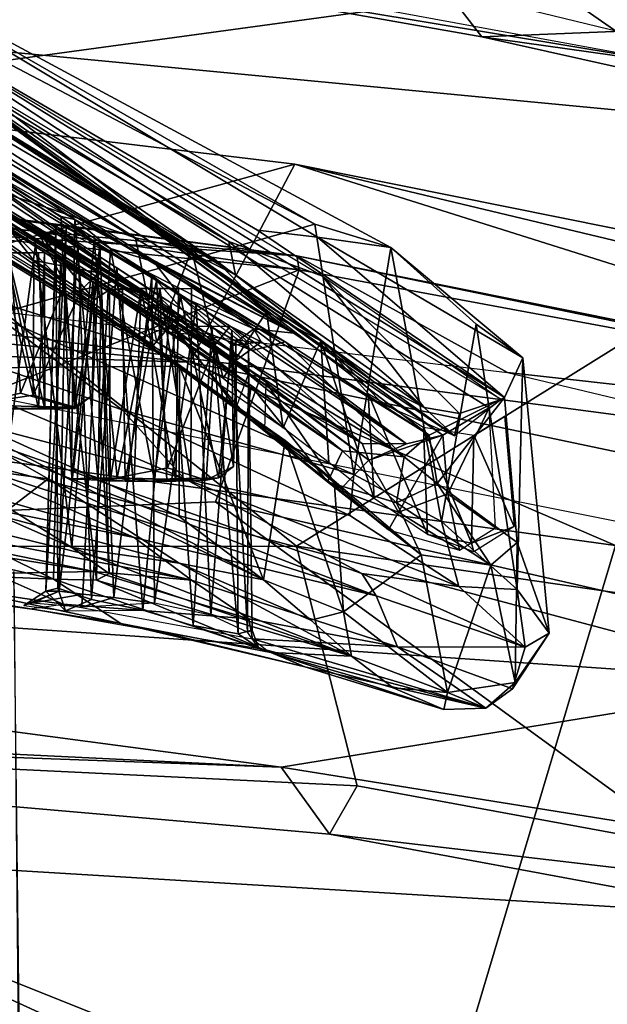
# Model space of a CAD drawing. Header units: millimetres. Extents: x -367 to 317, y -615 to 392.
# Tile 163 of 191: x 84 to 108, y 159 to 200. Entities that reach past the tile are written whole.
import ezdxf

# ---------------------------------------------------------------- set-up
doc = ezdxf.new("R2010")
doc.units = ezdxf.units.MM
doc.layers.add('Fbx_Root', color=7, linetype='Continuous', true_color=0x000000)
doc.styles.add('Default', font='arial.ttf')
doc.dimstyles.new('Default', dxfattribs={"dimscale": 10, "dimtxt": 2.5, "dimasz": 3, "dimexe": 1, "dimexo": 0.5, "dimgap": 0.8, "dimtad": 1, "dimtoh": 1, "dimzin": 1, "dimdsep": 46, "dimtxsty": 'Default', "dimcen": 2.5, "dimadec": 1, "dimazin": 1, "dimtfac": 1, "dimtdec": 4, "dimtix": 1, "dimtofl": 0, "dimtmove": 1, "dimatfit": 3, "dimfxl": 1, "dimtolj": 1, "dimtzin": 1, "dimarcsym": 0})

# ---------------------------------------------------------------- blocks, each defined once
blk = doc.blocks.new('*D1')
at = {"layer": 'Defpoints', "color": 0}
for p in [(-317.816, 295.28), (317.184, 295.28), (-317.816, -604.775)]:
    blk.add_point(p, dxfattribs=at)
at = {"layer": 'Fbx_Root', "color": 0, "lineweight": -2}
for p, q in [((-317.816, 290.28), (-317.816, -614.775)), ((317.184, 290.28), (317.184, -614.775)), ((287.184, -604.775), (-287.816, -604.775))]:
    blk.add_line(p, q, dxfattribs=at)
at = {"layer": 'Fbx_Root', "color": 0}
for points in [[(-287.816, -599.775), (-287.816, -609.775), (-317.816, -604.775)], [(287.184, -609.775), (287.184, -599.775), (317.184, -604.775)]]:
    blk.add_solid(points, dxfattribs=at)
at = {"layer": 'Fbx_Root', "color": 0, "insert": (-0.316, -584.012), "char_height": 25, "attachment_point": 5, "style": 'Default'}
blk.add_mtext('\\A1;635.00', dxfattribs=at)

msp = doc.modelspace()

# ---------------------------------------------------------------- linework, layer by layer
at = {"layer": 'Fbx_Root'}
for points in [[(67.144, 229.318, 849.662), (67.235, 200.543, 754.98), (122.587, 195.264, 760.104), (136.514, 217.297, 840.329)], [(86.489, 79.972, 138.504), (140.524, 114.812, 138.448), (271.773, 215.724, 73.588)], [(135.149, 119.095, 100.274), (86.489, 79.972, 138.504), (271.773, 215.724, 73.588)], [(146.928, 202.387, 447.116), (129.558, 198.647, 451.365), (87.696, 206.169, 447.133), (89.977, 212.934, 441.143)], [(105.92, 201.831, 450.044), (39.993, 192.831, 477.345), (3.763, 212.381, 443.789)], [(101.626, 204.45, 449.75), (131.144, 199.082, 452.856), (114.772, 211.293, 451.551)], [(95.08, 187.183, 605.704), (69.086, 206.231, 605.679), (68.098, 204.406, 605.665)], [(69.086, 206.231, 605.679), (95.08, 187.183, 605.704), (77.825, 199.919, 605.653)], [(87.696, 206.169, 447.133), (129.558, 198.647, 451.365), (101.626, 204.45, 449.75)], [(112.103, 198.4, 490.467), (80.892, 203.58, 488.921), (71.564, 205.844, 486.728)], [(80.892, 203.58, 488.921), (103.003, 199.672, 491.006), (98.661, 205.282, 498.159)], [(98.661, 205.282, 498.159), (120.41, 200.376, 500.369), (123.95, 201.182, 501.469)], [(120.41, 200.376, 500.369), (98.661, 205.282, 498.159), (103.003, 199.672, 491.006)], [(73.704, 196.204, 539.849), (67.565, 204.344, 539.771), (88.393, 191.207, 541.479)], [(90.751, 190.69, 542.306), (88.393, 191.207, 541.479), (67.565, 204.344, 539.771)], [(90.751, 190.69, 542.306), (67.565, 204.344, 539.771), (69.313, 203.983, 540.551)], [(95.08, 187.183, 605.704), (68.098, 204.406, 605.665), (76.135, 198.504, 605.355)], [(129.558, 198.647, 451.365), (131.144, 199.082, 452.856), (101.626, 204.45, 449.75)], [(90.751, 190.69, 542.306), (69.313, 203.983, 540.551), (91.742, 190.297, 543.504)], [(112.103, 198.4, 490.467), (103.003, 199.672, 491.006), (80.892, 203.58, 488.921)], [(151.211, 189.601, 494.77), (105.065, 200.785, 489.3), (133.937, 203.545, 491.346)], [(75.894, 203.352, 626.929), (96.066, 191.234, 616.533), (93.542, 191.526, 606.572), (76.962, 201.187, 606.142)], [(99.163, 190.791, 626.117), (96.066, 191.234, 616.533), (75.894, 203.352, 626.929)], [(75.894, 203.352, 626.929), (95.956, 191.781, 627.24), (99.163, 190.791, 626.117)], [(75.894, 203.352, 626.929), (77.034, 201.697, 628.108), (95.956, 191.781, 627.24)], [(42.398, 178.151, 652.65), (95.187, 178.201, 674.852), (67.235, 200.543, 754.98), (14.829, 202.138, 751.405)], [(105.92, 201.831, 450.044), (137.42, 179.928, 485.957), (39.993, 192.831, 477.345)], [(70.503, 201.791, 605.867), (76.962, 201.187, 606.142), (100.782, 182.886, 605.872)], [(70.503, 201.791, 605.867), (100.782, 182.886, 605.872), (94.701, 186.814, 605.292)], [(70.503, 201.791, 605.867), (94.701, 186.814, 605.292), (75.833, 198.079, 605.239)], [(81.075, 197.612, 587.511), (92.616, 189.646, 575.434), (79.788, 197.571, 565.364), (74.307, 201.835, 579.727)], [(96.287, 189.592, 605.064), (92.334, 191.053, 594.041), (75.809, 201.919, 605.101)], [(81.075, 197.612, 587.511), (75.809, 201.919, 605.101), (92.334, 191.053, 594.041)], [(201.849, 177.107, 464.796), (137.42, 179.928, 485.957), (105.92, 201.831, 450.044)], [(95.956, 191.781, 627.24), (77.034, 201.697, 628.108), (82.45, 187.956, 628.877)], [(71.567, 199.06, 542.855), (65.986, 201.234, 541.899), (89.144, 186.665, 543.843)], [(103.951, 184.467, 606.118), (100.782, 182.886, 605.872), (76.962, 201.187, 606.142)], [(93.542, 191.526, 606.572), (103.951, 184.467, 606.118), (76.962, 201.187, 606.142)], [(95.187, 178.201, 674.852), (122.587, 195.264, 760.104), (67.235, 200.543, 754.98)], [(262.031, 200.251, 77.066), (261.864, 199.266, 96.889), (20.397, 29.818, 150.584), (134.105, 110.737, 100.651)], [(90.704, 185.957, 421.541), (44.718, 200.378, 374.345), (24.542, 192.624, 419.33)], [(44.718, 200.378, 374.345), (90.704, 185.957, 421.541), (95.115, 194.306, 375.462)], [(95.115, 194.306, 375.462), (69.15, 187.137, 374.949), (44.718, 200.378, 374.345)], [(103.003, 199.672, 491.006), (126.857, 194.347, 493.508), (120.41, 200.376, 500.369)], [(75.964, 199.921, 541.794), (79.788, 197.571, 565.364), (90.346, 190.76, 559.909), (89.06, 191.721, 549.66)], [(75.964, 199.921, 541.794), (89.06, 191.721, 549.66), (91.661, 190.35, 543.495)], [(101.354, 182.887, 605.671), (77.825, 199.919, 605.653), (95.08, 187.183, 605.704)], [(77.825, 199.919, 605.653), (101.354, 182.887, 605.671), (103.312, 184.034, 605.663)], [(77.825, 199.919, 605.653), (103.312, 184.034, 605.663), (103.817, 184.383, 605.188)], [(79.871, 194.036, 556.184), (90.996, 187.464, 576.142), (76.086, 197.283, 581.247), (72.02, 199.543, 561.603)], [(112.103, 198.4, 490.467), (126.857, 194.347, 493.508), (103.003, 199.672, 491.006)], [(261.864, 199.266, 96.889), (181.087, 142.075, 120.829), (20.397, 29.818, 150.584)], [(88.459, 189.052, 545.37), (72.062, 199.138, 543.892), (71.567, 199.06, 542.855)], [(89.933, 187.569, 544.473), (71.567, 199.06, 542.855), (89.144, 186.665, 543.843)], [(88.459, 189.052, 545.37), (71.567, 199.06, 542.855), (89.933, 187.569, 544.473)], [(72.022, 199.223, 543.883), (88.972, 188.68, 545.493), (84.284, 191.456, 549.505)], [(84.284, 191.456, 549.505), (81.228, 193.281, 550.531), (72.022, 199.223, 543.883)], [(95.08, 187.183, 605.704), (76.135, 198.504, 605.355), (85.835, 191.982, 596.49)], [(79.693, 195.434, 590.969), (85.835, 191.982, 596.49), (76.135, 198.504, 605.355)], [(95.201, 190.44, 375.813), (59.234, 195.169, 374.068), (14.255, 198.069, 374.203)], [(14.255, 198.069, 374.203), (24.031, 195.162, 374.331), (95.201, 190.44, 375.813)], [(71.665, 197.28, 542.511), (72.261, 198.434, 543.484), (88.539, 186.952, 544.044)], [(84.177, 190.923, 549.924), (72.261, 198.434, 543.484), (81.06, 192.843, 550.245)], [(72.261, 198.434, 543.484), (84.177, 190.923, 549.924), (89.877, 187.488, 545.123)], [(89.877, 187.488, 545.123), (88.539, 186.952, 544.044), (72.261, 198.434, 543.484)], [(88.9, 189.759, 599.071), (84.719, 191.855, 593.273), (75.833, 198.079, 605.239)], [(90.636, 187.511, 583.508), (76.671, 196.001, 574.745), (75.833, 198.079, 605.239)], [(94.701, 186.814, 605.292), (88.9, 189.759, 599.071), (75.833, 198.079, 605.239)], [(75.833, 198.079, 605.239), (84.719, 191.855, 593.273), (90.636, 187.511, 583.508)], [(70.961, 197.657, 540.937), (89.349, 186.508, 541.801), (88.698, 186.827, 543.448)], [(88.539, 186.952, 544.044), (72.395, 196.632, 539.737), (71.665, 197.28, 542.511)], [(89.284, 189.407, 590.688), (79.693, 195.434, 590.969), (76.086, 197.283, 581.247)], [(89.284, 189.407, 590.688), (76.086, 197.283, 581.247), (90.996, 187.464, 576.142)], [(92.616, 189.646, 575.434), (90.346, 190.76, 559.909), (79.788, 197.571, 565.364)], [(92.334, 191.053, 594.041), (92.616, 189.646, 575.434), (81.075, 197.612, 587.511)], [(72.395, 196.632, 539.737), (88.539, 186.952, 544.044), (90.247, 185.786, 541.357)], [(76.608, 185.68, 539.298), (72.395, 196.632, 539.737), (90.247, 185.786, 541.357)], [(89.295, 186.803, 541.322), (73.704, 196.204, 539.849), (88.393, 191.207, 541.479)], [(90.636, 187.511, 583.508), (90.169, 187.196, 570.861), (76.671, 196.001, 574.745)], [(85.237, 190.15, 557.352), (82.301, 192.043, 558.109), (76.671, 196.001, 574.745), (90.169, 187.196, 570.861)], [(104.091, 185.522, 376.377), (95.201, 190.44, 375.813), (24.031, 195.162, 374.331)], [(95.201, 190.44, 375.813), (61.625, 194.733, 367.319), (59.234, 195.169, 374.068)], [(85.835, 191.982, 596.49), (79.693, 195.434, 590.969), (85.255, 192.104, 593.888)], [(85.255, 192.104, 593.888), (79.693, 195.434, 590.969), (86.649, 191.044, 591.618)], [(79.693, 195.434, 590.969), (89.284, 189.407, 590.688), (86.649, 191.044, 591.618)], [(162.961, 168.338, 682.322), (171.748, 182.64, 748.353), (122.587, 195.264, 760.104), (95.187, 178.201, 674.852)], [(95.303, 189.848, 366.942), (68.256, 179.096, 360.193), (45.821, 194.886, 365.111)], [(95.303, 189.848, 366.942), (45.821, 194.886, 365.111), (61.625, 194.733, 367.319)], [(95.201, 190.44, 375.813), (95.303, 189.848, 366.942), (61.625, 194.733, 367.319)], [(69.15, 187.137, 374.949), (95.115, 194.306, 375.462), (202.297, 160.536, 381.45)], [(90.704, 185.957, 421.541), (146.36, 174.245, 424.701), (139.606, 185.35, 378.754), (95.115, 194.306, 375.462)], [(180.694, 173.852, 379.94), (95.115, 194.306, 375.462), (139.606, 185.35, 378.754)], [(180.694, 173.852, 379.94), (202.297, 160.536, 381.45), (95.115, 194.306, 375.462)], [(90.996, 187.464, 576.142), (79.871, 194.036, 556.184), (89.88, 187.82, 564.619)], [(89.88, 187.82, 564.619), (79.871, 194.036, 556.184), (82.159, 192.705, 557.711)], [(84.284, 191.456, 549.505), (83.042, 191.626, 550.113), (81.228, 193.281, 550.531)], [(39.993, 192.831, 477.345), (116.638, 172.47, 516.367), (15.004, 179.434, 520.323)], [(137.42, 179.928, 485.957), (116.638, 172.47, 516.367), (39.993, 192.831, 477.345)], [(82.712, 180.013, 549.578), (84.177, 190.923, 549.924), (81.06, 192.843, 550.245)], [(84.083, 184.57, 557.341), (82.159, 192.705, 557.711), (81.295, 184.153, 557.19)], [(82.159, 192.705, 557.711), (86.85, 189.726, 556.979), (89.88, 187.82, 564.619)], [(86.85, 189.726, 556.979), (82.159, 192.705, 557.711), (84.109, 190.243, 557.379)], [(84.109, 190.243, 557.379), (82.159, 192.705, 557.711), (84.083, 184.57, 557.341)], [(90.704, 185.957, 421.541), (24.542, 192.624, 419.33), (41.763, 187.46, 424.1)], [(82.301, 192.043, 558.109), (85.237, 190.15, 557.352), (84.935, 176.814, 557.826), (82.541, 177.976, 558.269)], [(89.276, 188.827, 590.194), (90.636, 187.511, 583.508), (84.719, 191.855, 593.273)], [(85.255, 192.104, 593.888), (86.649, 191.044, 591.618), (85.709, 181.044, 593.176)], [(85.835, 191.982, 596.49), (85.255, 192.104, 593.888), (85.698, 181.441, 595.694)], [(85.698, 181.441, 595.694), (85.255, 192.104, 593.888), (85.709, 181.044, 593.176)], [(85.835, 191.982, 596.49), (85.698, 181.441, 595.694), (86.813, 181.076, 597.298)], [(95.08, 187.183, 605.704), (85.835, 191.982, 596.49), (89.175, 190.194, 599.235)], [(89.175, 190.194, 599.235), (85.835, 191.982, 596.49), (87.336, 190.747, 597.87)], [(87.336, 190.747, 597.87), (85.835, 191.982, 596.49), (86.813, 181.076, 597.298)], [(65.039, 191.805, 629.269), (75.006, 185.127, 625.173), (90.444, 181.058, 624.954)], [(90.444, 181.058, 624.954), (87.829, 183.949, 627.923), (65.039, 191.805, 629.269)], [(87.829, 183.949, 627.923), (82.45, 187.956, 628.877), (65.039, 191.805, 629.269)], [(80.844, 184.033, 550.954), (83.042, 191.626, 550.113), (83.547, 184.647, 550.268)], [(82.45, 187.956, 628.877), (97.608, 181.216, 627.959), (95.956, 191.781, 627.24)], [(84.284, 191.456, 549.505), (85.429, 189.267, 551.221), (83.042, 191.626, 550.113)], [(83.547, 184.647, 550.268), (83.042, 191.626, 550.113), (85.429, 189.267, 551.221)], [(87.672, 189.257, 552.258), (84.284, 191.456, 549.505), (88.972, 188.68, 545.493)], [(84.284, 191.456, 549.505), (86.649, 188.586, 553.165), (85.429, 189.267, 551.221)], [(87.672, 189.257, 552.258), (86.649, 188.586, 553.165), (84.284, 191.456, 549.505)], [(85.469, 191.631, 596.529), (84.621, 176.31, 594.611), (85.044, 191.796, 595.307)], [(85.039, 191.711, 593.594), (85.044, 191.796, 595.307), (84.621, 176.31, 594.611)], [(85.039, 191.711, 593.594), (84.621, 176.31, 594.611), (85.118, 176.425, 592.624)], [(85.469, 191.631, 596.529), (85.183, 176.309, 596.635), (84.621, 176.31, 594.611)], [(85.039, 191.711, 593.594), (85.118, 176.425, 592.624), (85.966, 190.999, 591.817)], [(86.897, 190.896, 598.069), (85.183, 176.309, 596.635), (85.469, 191.631, 596.529)], [(91.661, 190.35, 543.495), (89.06, 191.721, 549.66), (96.417, 186.727, 549.476)], [(90.346, 190.76, 559.909), (96.417, 186.727, 549.476), (89.06, 191.721, 549.66)], [(96.066, 191.234, 616.533), (103.951, 184.467, 606.118), (93.542, 191.526, 606.572)], [(99.163, 190.791, 626.117), (95.956, 191.781, 627.24), (97.608, 181.216, 627.959)], [(85.966, 190.999, 591.817), (85.118, 176.425, 592.624), (86.547, 175.959, 590.922)], [(86.649, 191.044, 591.618), (87.619, 181.078, 591.263), (85.709, 181.044, 593.176)], [(85.966, 190.999, 591.817), (86.547, 175.959, 590.922), (87.615, 189.94, 590.671)], [(86.649, 191.044, 591.618), (89.284, 189.407, 590.688), (87.619, 181.078, 591.263)], [(88.393, 191.207, 541.479), (90.751, 190.69, 542.306), (89.295, 186.803, 541.322)], [(100.575, 184.049, 577.446), (92.616, 189.646, 575.434), (92.334, 191.053, 594.041)], [(96.287, 189.592, 605.064), (100.575, 184.049, 577.446), (92.334, 191.053, 594.041)], [(103.951, 184.467, 606.118), (96.066, 191.234, 616.533), (104.73, 186.14, 619.119)], [(96.066, 191.234, 616.533), (99.163, 190.791, 626.117), (104.73, 186.14, 619.119)], [(82.947, 190.576, 555.616), (81.344, 190.586, 553.099), (83.002, 190.574, 552.225), (84.564, 190.588, 554.659)], [(82.712, 180.013, 549.578), (85.711, 178.142, 550.471), (84.177, 190.923, 549.924)], [(82.787, 183.985, 555.669), (82.947, 190.576, 555.616), (84.306, 183.986, 554.981)], [(82.947, 190.576, 555.616), (84.564, 190.588, 554.659), (84.306, 183.986, 554.981)], [(84.564, 190.588, 554.659), (83.002, 190.574, 552.225), (84.3, 190.571, 552.848)], [(84.572, 183.974, 553.209), (83.002, 190.574, 552.225), (83.088, 183.995, 552.157)], [(84.572, 183.974, 553.209), (84.3, 190.571, 552.848), (83.002, 190.574, 552.225)], [(85.711, 178.142, 550.471), (86.599, 189.363, 551.966), (84.177, 190.923, 549.924)], [(86.599, 189.363, 551.966), (89.877, 187.488, 545.123), (84.177, 190.923, 549.924)], [(84.3, 190.571, 552.848), (84.572, 183.974, 553.209), (84.564, 190.588, 554.659)], [(84.306, 183.986, 554.981), (84.564, 190.588, 554.659), (84.572, 183.974, 553.209)], [(86.897, 190.896, 598.069), (86.178, 176.171, 597.801), (85.183, 176.309, 596.635)], [(86.897, 190.896, 598.069), (87.489, 176.04, 598.603), (86.178, 176.171, 597.801)], [(87.336, 190.747, 597.87), (86.813, 181.076, 597.298), (89.185, 181.026, 598.098)], [(89.078, 189.588, 598.615), (87.489, 176.04, 598.603), (86.897, 190.896, 598.069)], [(89.175, 190.194, 599.235), (87.336, 190.747, 597.87), (90.29, 188.741, 598.096)], [(90.29, 188.741, 598.096), (87.336, 190.747, 597.87), (89.185, 181.026, 598.098)], [(92.1, 185.289, 542.321), (89.295, 186.803, 541.322), (90.751, 190.69, 542.306)], [(96.417, 186.727, 549.476), (90.346, 190.76, 559.909), (98.432, 185.147, 562.504)], [(92.616, 189.646, 575.434), (98.432, 185.147, 562.504), (90.346, 190.76, 559.909)], [(90.751, 190.69, 542.306), (93.922, 188.084, 544.289), (92.1, 185.289, 542.321)], [(91.742, 190.297, 543.504), (93.922, 188.084, 544.289), (90.751, 190.69, 542.306)], [(99.163, 190.791, 626.117), (97.608, 181.216, 627.959), (101.297, 179.245, 626.408)], [(101.297, 179.245, 626.408), (102.766, 187.558, 623.51), (99.163, 190.791, 626.117)], [(99.163, 190.791, 626.117), (102.766, 187.558, 623.51), (104.73, 186.14, 619.119)], [(84.109, 190.243, 557.379), (84.083, 184.57, 557.341), (86.098, 188.99, 556.037)], [(86.098, 188.99, 556.037), (86.85, 189.726, 556.979), (84.109, 190.243, 557.379)], [(89.175, 190.194, 599.235), (93.382, 187.364, 596.971), (95.08, 187.183, 605.704)], [(93.382, 187.364, 596.971), (89.175, 190.194, 599.235), (90.29, 188.741, 598.096)], [(96.216, 186.862, 547.703), (93.922, 188.084, 544.289), (91.742, 190.297, 543.504)], [(123.327, 184.655, 368.277), (95.303, 189.848, 366.942), (95.201, 190.44, 375.813)], [(138.927, 181.643, 377.608), (123.327, 184.655, 368.277), (95.201, 190.44, 375.813)], [(95.201, 190.44, 375.813), (104.091, 185.522, 376.377), (138.927, 181.643, 377.608)], [(68.256, 179.096, 360.193), (95.303, 189.848, 366.942), (91.774, 180.072, 362.439)], [(86.755, 176.761, 556.018), (84.935, 176.814, 557.826), (85.237, 190.15, 557.352)], [(86.755, 176.761, 556.018), (85.237, 190.15, 557.352), (86.953, 189.13, 555.055)], [(90.169, 187.196, 570.861), (86.953, 189.13, 555.055), (85.237, 190.15, 557.352)], [(87.615, 189.94, 590.671), (86.547, 175.959, 590.922), (88.703, 175.509, 590.165)], [(87.615, 189.94, 590.671), (88.703, 175.509, 590.165), (89.879, 188.465, 590.509)], [(88.9, 189.759, 599.071), (94.701, 186.814, 605.292), (93.312, 186.449, 593.552)], [(130.024, 171.306, 363.124), (91.774, 180.072, 362.439), (95.303, 189.848, 366.942), (123.327, 184.655, 368.277)], [(208.854, 131.177, 90.294), (287.189, 189.615, 74.337), (34.467, 4.457, 147.586)], [(287.189, 189.615, 74.337), (172.593, 112.085, 133.258), (34.467, 4.457, 147.586)], [(85.711, 178.142, 550.471), (87.285, 177.046, 553.417), (86.599, 189.363, 551.966)], [(86.649, 188.586, 553.165), (86.85, 189.726, 556.979), (86.098, 188.99, 556.037)], [(86.599, 189.363, 551.966), (87.285, 177.046, 553.417), (86.953, 189.13, 555.055)], [(86.953, 189.13, 555.055), (93.279, 184.964, 548.786), (89.877, 187.488, 545.123), (86.599, 189.363, 551.966)], [(86.649, 188.586, 553.165), (87.672, 189.257, 552.258), (86.85, 189.726, 556.979)], [(87.672, 189.257, 552.258), (95.153, 184.098, 559.295), (89.88, 187.82, 564.619), (86.85, 189.726, 556.979)], [(89.078, 189.588, 598.615), (89.193, 175.796, 598.87), (87.489, 176.04, 598.603)], [(87.619, 181.078, 591.263), (89.284, 189.407, 590.688), (89.745, 181.499, 590.991)], [(90.96, 188.403, 598.186), (89.193, 175.796, 598.87), (89.078, 189.588, 598.615)], [(92.386, 187.471, 591.17), (89.284, 189.407, 590.688), (90.996, 187.464, 576.142)], [(92.386, 187.471, 591.17), (91.73, 186.664, 592.015), (89.284, 189.407, 590.688)], [(89.745, 181.499, 590.991), (89.284, 189.407, 590.688), (91.73, 186.664, 592.015)], [(98.432, 185.147, 562.504), (92.616, 189.646, 575.434), (100.575, 184.049, 577.446)], [(102.061, 183.791, 588.495), (96.287, 189.592, 605.064), (103.817, 184.383, 605.188)], [(96.287, 189.592, 605.064), (102.061, 183.791, 588.495), (100.575, 184.049, 577.446)], [(85.833, 184.008, 551.783), (83.547, 184.647, 550.268), (85.429, 189.267, 551.221)], [(85.836, 184.059, 556.02), (86.098, 188.99, 556.037), (84.083, 184.57, 557.341)], [(85.429, 189.267, 551.221), (86.649, 188.586, 553.165), (85.833, 184.008, 551.783)], [(86.649, 188.586, 553.165), (86.098, 188.99, 556.037), (85.836, 184.059, 556.02)], [(86.755, 176.761, 556.018), (86.953, 189.13, 555.055), (87.285, 177.046, 553.417)], [(93.279, 184.964, 548.786), (86.953, 189.13, 555.055), (97.131, 182.225, 571.915)], [(90.169, 187.196, 570.861), (97.131, 182.225, 571.915), (86.953, 189.13, 555.055)], [(87.297, 188.993, 594.199), (87.328, 180.95, 594.507), (88.632, 189.065, 592.746)], [(88.632, 189.065, 592.746), (90.764, 189.048, 594.855), (87.845, 189.063, 595.709), (87.297, 188.993, 594.199)], [(87.845, 189.063, 595.709), (87.962, 180.94, 595.891), (87.328, 180.95, 594.507), (87.297, 188.993, 594.199)], [(88.632, 189.065, 592.746), (87.328, 180.95, 594.507), (88.346, 180.942, 592.878)], [(95.153, 184.098, 559.295), (87.672, 189.257, 552.258), (88.972, 188.68, 545.493), (93.893, 185.11, 549.509)], [(89.428, 189.062, 596.303), (87.962, 180.94, 595.891), (87.845, 189.063, 595.709)], [(87.845, 189.063, 595.709), (90.764, 189.048, 594.855), (89.428, 189.062, 596.303)], [(87.962, 180.94, 595.891), (89.428, 189.062, 596.303), (89.713, 180.939, 596.171)], [(90.098, 180.94, 593.158), (88.632, 189.065, 592.746), (88.346, 180.942, 592.878)], [(88.459, 189.052, 545.37), (89.933, 187.569, 544.473), (93.194, 185.541, 547.576)], [(88.632, 189.065, 592.746), (90.098, 180.94, 593.158), (90.215, 189.063, 593.34)], [(90.764, 189.048, 594.855), (88.632, 189.065, 592.746), (90.215, 189.063, 593.34)], [(90.764, 189.048, 594.855), (90.732, 180.961, 594.541), (89.428, 189.062, 596.303)], [(89.428, 189.062, 596.303), (90.732, 180.961, 594.541), (89.713, 180.939, 596.171)], [(90.215, 189.063, 593.34), (90.098, 180.94, 593.158), (90.732, 180.961, 594.541), (90.764, 189.048, 594.855)], [(86.566, 184.549, 553.894), (85.833, 184.008, 551.783), (86.649, 188.586, 553.165)], [(85.836, 184.059, 556.02), (86.566, 184.549, 553.894), (86.649, 188.586, 553.165)], [(90.29, 188.741, 598.096), (89.185, 181.026, 598.098), (91.895, 181.081, 596.709)], [(93.312, 186.449, 593.552), (90.636, 187.511, 583.508), (89.276, 188.827, 590.194)], [(93.382, 187.364, 596.971), (90.29, 188.741, 598.096), (92.46, 186.667, 595.907)], [(90.29, 188.741, 598.096), (91.895, 181.081, 596.709), (92.46, 186.667, 595.907)], [(89.879, 188.465, 590.509), (88.703, 175.509, 590.165), (90.823, 174.852, 590.566)], [(90.96, 188.403, 598.186), (91.567, 175.289, 598.129), (89.193, 175.796, 598.87)], [(89.879, 188.465, 590.509), (90.823, 174.852, 590.566), (91.618, 187.408, 591.367)], [(92.464, 187.312, 596.717), (91.567, 175.289, 598.129), (90.96, 188.403, 598.186)], [(94.62, 183.194, 544.359), (92.1, 185.289, 542.321), (93.922, 188.084, 544.289)], [(93.922, 188.084, 544.289), (96.216, 186.862, 547.703), (94.62, 183.194, 544.359)], [(82.45, 187.956, 628.877), (87.829, 183.949, 627.923), (97.608, 181.216, 627.959)], [(95.153, 184.098, 559.295), (97.959, 182.526, 576.417), (89.88, 187.82, 564.619)], [(90.996, 187.464, 576.142), (89.88, 187.82, 564.619), (97.959, 182.526, 576.417)], [(41.763, 187.46, 424.1), (33.522, 140.578, 426.206), (93.813, 128.525, 428.621), (108.64, 178.236, 426.744)], [(108.64, 178.236, 426.744), (90.704, 185.957, 421.541), (41.763, 187.46, 424.1)], [(88.539, 186.952, 544.044), (89.877, 187.488, 545.123), (93.093, 183.652, 547.306)], [(92.638, 184.035, 546.248), (89.933, 187.569, 544.473), (89.144, 186.665, 543.843)], [(89.877, 187.488, 545.123), (93.279, 184.964, 548.786), (93.093, 183.652, 547.306)], [(89.933, 187.569, 544.473), (92.638, 184.035, 546.248), (93.194, 185.541, 547.576)], [(90.636, 187.511, 583.508), (97.131, 182.225, 571.915), (90.169, 187.196, 570.861)], [(97.131, 182.225, 571.915), (90.636, 187.511, 583.508), (99.724, 181.968, 593.475)], [(90.636, 187.511, 583.508), (93.312, 186.449, 593.552), (99.724, 181.968, 593.475)], [(91.618, 187.408, 591.367), (90.823, 174.852, 590.566), (92.719, 174.501, 592.18)], [(92.386, 187.471, 591.17), (90.996, 187.464, 576.142), (97.959, 182.526, 576.417)], [(92.464, 187.312, 596.717), (93.126, 174.57, 595.951), (91.567, 175.289, 598.129)], [(91.618, 187.408, 591.367), (92.719, 174.501, 592.18), (92.629, 186.831, 592.587)], [(92.626, 186.028, 593.992), (91.73, 186.664, 592.015), (92.386, 187.471, 591.17), (93.692, 186.82, 593.501)], [(97.959, 182.526, 576.417), (99.825, 182.515, 593.567), (92.386, 187.471, 591.17)], [(92.386, 187.471, 591.17), (99.825, 182.515, 593.567), (93.692, 186.82, 593.501)], [(92.46, 186.667, 595.907), (93.692, 186.82, 593.501), (93.382, 187.364, 596.971)], [(93.166, 186.68, 594.565), (93.126, 174.57, 595.951), (92.464, 187.312, 596.717)], [(95.08, 187.183, 605.704), (93.382, 187.364, 596.971), (99.825, 182.515, 593.567), (101.354, 182.887, 605.671)], [(93.382, 187.364, 596.971), (93.692, 186.82, 593.501), (99.825, 182.515, 593.567)], [(104.492, 176.368, 623.284), (102.766, 187.558, 623.51), (101.297, 179.245, 626.408)], [(104.73, 186.14, 619.119), (102.766, 187.558, 623.51), (104.492, 176.368, 623.284)], [(93.093, 183.652, 547.306), (90.247, 185.786, 541.357), (88.539, 186.952, 544.044)], [(93.166, 186.68, 594.565), (92.629, 186.831, 592.587), (92.719, 174.501, 592.18), (93.312, 174.666, 594.142)], [(96.544, 181.734, 547.369), (94.62, 183.194, 544.359), (96.216, 186.862, 547.703)], [(96.544, 181.734, 547.369), (96.216, 186.862, 547.703), (98.463, 180.21, 557.561)], [(98.207, 184.637, 558.25), (98.463, 180.21, 557.561), (96.216, 186.862, 547.703)], [(93.83, 183.101, 547.622), (88.698, 186.827, 543.448), (89.349, 186.508, 541.801)], [(94.62, 183.194, 544.359), (89.295, 186.803, 541.322), (92.1, 185.289, 542.321)], [(89.349, 186.508, 541.801), (95.307, 182.145, 545.781), (93.83, 183.101, 547.622)], [(91.377, 180.99, 591.966), (89.745, 181.499, 590.991), (91.73, 186.664, 592.015)], [(92.532, 181.557, 593.692), (91.377, 180.99, 591.966), (91.73, 186.664, 592.015)], [(91.73, 186.664, 592.015), (92.626, 186.028, 593.992), (92.532, 181.557, 593.692)], [(92.532, 181.557, 593.692), (92.46, 186.667, 595.907), (91.895, 181.081, 596.709)], [(93.692, 186.82, 593.501), (92.46, 186.667, 595.907), (92.626, 186.028, 593.992)], [(92.626, 186.028, 593.992), (92.46, 186.667, 595.907), (92.532, 181.557, 593.692)], [(93.166, 186.68, 594.565), (93.312, 174.666, 594.142), (93.126, 174.57, 595.951)], [(99.724, 181.968, 593.475), (93.312, 186.449, 593.552), (94.701, 186.814, 605.292)], [(100.782, 182.886, 605.872), (99.724, 181.968, 593.475), (94.701, 186.814, 605.292)], [(98.432, 185.147, 562.504), (101.851, 182.849, 582.716), (96.417, 186.727, 549.476)], [(96.417, 186.727, 549.476), (101.851, 182.849, 582.716), (98.838, 184.174, 562.048)], [(103.951, 184.467, 606.118), (104.73, 186.14, 619.119), (105.835, 174.53, 619.228), (104.494, 178.351, 605.927)], [(104.73, 186.14, 619.119), (104.492, 176.368, 623.284), (105.835, 174.53, 619.228)], [(88.333, 178.568, 618.166), (62.463, 185.899, 622.928), (61.635, 183.911, 619.719)], [(88.333, 178.568, 618.166), (81.509, 181.567, 621.851), (62.463, 185.899, 622.928)], [(84.719, 181.036, 541.873), (76.179, 182.192, 545.539), (76.608, 185.68, 539.298)], [(90.247, 185.786, 541.357), (90.239, 179.457, 540.831), (76.608, 185.68, 539.298)], [(76.608, 185.68, 539.298), (93.8, 176.778, 542.528), (84.719, 181.036, 541.873)], [(76.608, 185.68, 539.298), (90.239, 179.457, 540.831), (93.8, 176.778, 542.528)], [(93.8, 176.778, 542.528), (90.239, 179.457, 540.831), (90.247, 185.786, 541.357)], [(90.247, 185.786, 541.357), (93.093, 183.652, 547.306), (94.713, 182.65, 544.19)], [(90.247, 185.786, 541.357), (94.713, 182.65, 544.19), (93.8, 176.778, 542.528)], [(108.64, 178.236, 426.744), (146.36, 174.245, 424.701), (90.704, 185.957, 421.541)], [(179.717, 167.433, 380.232), (138.927, 181.643, 377.608), (104.091, 185.522, 376.377)], [(90.763, 176.764, 613.305), (61.635, 183.911, 619.719), (48.385, 184.989, 618.461)], [(86.654, 177.139, 611.512), (90.763, 176.764, 613.305), (48.385, 184.989, 618.461)], [(86.654, 177.139, 611.512), (48.385, 184.989, 618.461), (66.94, 180.287, 612.598)], [(97.937, 177.044, 621.417), (90.444, 181.058, 624.954), (75.006, 185.127, 625.173)], [(98.543, 176.113, 618.815), (97.937, 177.044, 621.417), (75.006, 185.127, 625.173)], [(98.543, 176.113, 618.815), (75.006, 185.127, 625.173), (81.509, 181.567, 621.851)], [(93.279, 184.964, 548.786), (96.495, 180.907, 566.084), (93.093, 183.652, 547.306)], [(93.279, 184.964, 548.786), (97.131, 182.225, 571.915), (96.495, 180.907, 566.084)], [(93.83, 183.101, 547.622), (97.004, 180.569, 566), (93.893, 185.11, 549.509)], [(95.153, 184.098, 559.295), (93.893, 185.11, 549.509), (98.234, 181.828, 575.688)], [(93.893, 185.11, 549.509), (97.004, 180.569, 566), (98.234, 181.828, 575.688)], [(100.575, 184.049, 577.446), (101.851, 182.849, 582.716), (98.432, 185.147, 562.504)], [(85.833, 184.008, 551.783), (80.844, 184.033, 550.954), (83.547, 184.647, 550.268)], [(84.083, 184.57, 557.341), (81.295, 184.153, 557.19), (85.836, 184.059, 556.02)], [(85.836, 184.059, 556.02), (85.833, 184.008, 551.783), (86.566, 184.549, 553.894)], [(98.207, 184.637, 558.25), (100.536, 183.218, 573.235), (100.715, 178.686, 571.769)], [(98.207, 184.637, 558.25), (100.715, 178.686, 571.769), (98.463, 180.21, 557.561)], [(100.782, 182.886, 605.872), (103.951, 184.467, 606.118), (101.117, 180.85, 605.763)], [(101.117, 180.85, 605.763), (103.951, 184.467, 606.118), (104.494, 178.351, 605.927)], [(103.817, 184.383, 605.188), (101.851, 182.849, 582.716), (102.061, 183.791, 588.495)], [(85.833, 184.008, 551.783), (83.088, 183.995, 552.157), (80.844, 184.033, 550.954)], [(81.295, 184.153, 557.19), (82.787, 183.985, 555.669), (85.836, 184.059, 556.02)], [(84.306, 183.986, 554.981), (85.836, 184.059, 556.02), (82.787, 183.985, 555.669)], [(83.088, 183.995, 552.157), (85.833, 184.008, 551.783), (84.572, 183.974, 553.209)], [(84.572, 183.974, 553.209), (85.836, 184.059, 556.02), (84.306, 183.986, 554.981)], [(85.836, 184.059, 556.02), (84.572, 183.974, 553.209), (85.833, 184.008, 551.783)], [(97.44, 179.494, 627.019), (87.829, 183.949, 627.923), (90.444, 181.058, 624.954)], [(97.44, 179.494, 627.019), (97.608, 181.216, 627.959), (87.829, 183.949, 627.923)], [(97.959, 182.526, 576.417), (95.153, 184.098, 559.295), (98.234, 181.828, 575.688)], [(102.061, 183.791, 588.495), (101.851, 182.849, 582.716), (100.575, 184.049, 577.446)], [(101.568, 180.414, 605.667), (103.312, 184.034, 605.663), (101.354, 182.887, 605.671)], [(103.312, 184.034, 605.663), (101.568, 180.414, 605.667), (103.583, 178.973, 605.622)], [(90.763, 176.764, 613.305), (88.333, 178.568, 618.166), (61.635, 183.911, 619.719)], [(96.495, 180.907, 566.084), (100.447, 177.84, 568.997), (93.093, 183.652, 547.306)], [(96.775, 180.957, 547.789), (93.093, 183.652, 547.306), (100.447, 177.84, 568.997)], [(93.093, 183.652, 547.306), (96.775, 180.957, 547.789), (94.713, 182.65, 544.19)], [(104.372, 179.036, 604.93), (102.67, 182.876, 590.63), (103.955, 183.689, 605.078)], [(97.004, 180.569, 566), (93.83, 183.101, 547.622), (99.06, 178.887, 565.845)], [(95.307, 182.145, 545.781), (99.06, 178.887, 565.845), (93.83, 183.101, 547.622)], [(100.536, 183.218, 573.235), (102.67, 182.876, 590.63), (102.565, 178.322, 586.214)], [(100.536, 183.218, 573.235), (102.565, 178.322, 586.214), (100.715, 178.686, 571.769)], [(99.825, 182.515, 593.567), (98.234, 181.828, 575.688), (101.354, 182.887, 605.671)], [(98.234, 181.828, 575.688), (99.492, 179.633, 584.228), (101.354, 182.887, 605.671)], [(99.492, 179.633, 584.228), (101.568, 180.414, 605.667), (101.354, 182.887, 605.671)], [(99.724, 181.968, 593.475), (100.782, 182.886, 605.872), (101.117, 180.85, 605.763)], [(102.67, 182.876, 590.63), (104.372, 179.036, 604.93), (102.565, 178.322, 586.214)], [(97.169, 175.433, 547.034), (93.8, 176.778, 542.528), (94.713, 182.65, 544.19)], [(94.713, 182.65, 544.19), (96.775, 180.957, 547.789), (97.169, 175.433, 547.034)], [(99.825, 182.515, 593.567), (97.959, 182.526, 576.417), (98.234, 181.828, 575.688)], [(84.719, 181.036, 541.873), (82.676, 179.477, 548.357), (76.179, 182.192, 545.539)], [(97.131, 182.225, 571.915), (99.407, 180.022, 588.113), (96.495, 180.907, 566.084)], [(97.131, 182.225, 571.915), (99.724, 181.968, 593.475), (99.407, 180.022, 588.113)], [(99.724, 181.968, 593.475), (101.117, 180.85, 605.763), (99.407, 180.022, 588.113)], [(88.333, 178.568, 618.166), (98.543, 176.113, 618.815), (81.509, 181.567, 621.851)], [(85.709, 181.044, 593.176), (86.813, 181.076, 597.298), (85.698, 181.441, 595.694)], [(91.377, 180.99, 591.966), (87.619, 181.078, 591.263), (89.745, 181.499, 590.991)], [(91.377, 180.99, 591.966), (92.532, 181.557, 593.692), (91.895, 181.081, 596.709)], [(97.004, 180.569, 566), (99.492, 179.633, 584.228), (98.234, 181.828, 575.688)], [(90.232, 177.479, 546.038), (82.676, 179.477, 548.357), (84.719, 181.036, 541.873)], [(90.232, 177.479, 546.038), (84.719, 181.036, 541.873), (93.8, 176.778, 542.528)], [(87.328, 180.95, 594.507), (85.709, 181.044, 593.176), (87.619, 181.078, 591.263), (88.346, 180.942, 592.878)], [(85.709, 181.044, 593.176), (87.328, 180.95, 594.507), (86.813, 181.076, 597.298)], [(89.185, 181.026, 598.098), (86.813, 181.076, 597.298), (87.962, 180.94, 595.891), (89.713, 180.939, 596.171)], [(87.962, 180.94, 595.891), (86.813, 181.076, 597.298), (87.328, 180.95, 594.507)], [(91.377, 180.99, 591.966), (88.346, 180.942, 592.878), (87.619, 181.078, 591.263)], [(89.185, 181.026, 598.098), (90.732, 180.961, 594.541), (91.895, 181.081, 596.709)], [(90.732, 180.961, 594.541), (89.185, 181.026, 598.098), (89.713, 180.939, 596.171)], [(102.027, 176.504, 624.751), (97.44, 179.494, 627.019), (90.444, 181.058, 624.954)], [(97.937, 177.044, 621.417), (102.027, 176.504, 624.751), (90.444, 181.058, 624.954)], [(91.895, 181.081, 596.709), (90.732, 180.961, 594.541), (91.377, 180.99, 591.966)], [(97.608, 181.216, 627.959), (97.44, 179.494, 627.019), (102.027, 176.504, 624.751), (101.297, 179.245, 626.408)], [(88.346, 180.942, 592.878), (91.377, 180.99, 591.966), (90.098, 180.94, 593.158)], [(90.098, 180.94, 593.158), (91.377, 180.99, 591.966), (90.732, 180.961, 594.541)], [(99.407, 180.022, 588.113), (100.447, 177.84, 568.997), (96.495, 180.907, 566.084)], [(96.775, 180.957, 547.789), (100.447, 177.84, 568.997), (97.169, 175.433, 547.034)], [(101.117, 180.85, 605.763), (103.38, 177.398, 593.004), (99.407, 180.022, 588.113)], [(103.38, 177.398, 593.004), (101.117, 180.85, 605.763), (104.494, 178.351, 605.927)], [(82.428, 177.044, 606.933), (86.654, 177.139, 611.512), (66.94, 180.287, 612.598)], [(99.492, 179.633, 584.228), (97.004, 180.569, 566), (99.06, 178.887, 565.845)], [(101.568, 180.414, 605.667), (99.492, 179.633, 584.228), (102.061, 178.031, 588.98)], [(102.061, 178.031, 588.98), (103.583, 178.973, 605.622), (101.568, 180.414, 605.667)], [(68.256, 179.096, 360.193), (91.774, 180.072, 362.439), (115.837, 162.562, 358.61), (69.412, 165.371, 356.239)], [(82.676, 179.477, 548.357), (85.711, 178.142, 550.471), (82.712, 180.013, 549.578)], [(91.774, 180.072, 362.439), (130.024, 171.306, 363.124), (115.837, 162.562, 358.61)], [(100.447, 177.84, 568.997), (99.407, 180.022, 588.113), (103.38, 177.398, 593.004)], [(94.536, 168.889, 545.409), (7.046, 173.126, 563.108), (15.004, 179.434, 520.323)], [(116.638, 172.47, 516.367), (94.536, 168.889, 545.409), (15.004, 179.434, 520.323)], [(85.711, 178.142, 550.471), (82.676, 179.477, 548.357), (90.232, 177.479, 546.038)], [(99.06, 178.887, 565.845), (102.061, 178.031, 588.98), (99.492, 179.633, 584.228)], [(102.027, 176.504, 624.751), (104.492, 176.368, 623.284), (101.297, 179.245, 626.408)], [(104.372, 179.036, 604.93), (102.666, 177.96, 591.648), (102.565, 178.322, 586.214)], [(88.333, 178.568, 618.166), (90.763, 176.764, 613.305), (99.439, 173.96, 609.704), (98.543, 176.113, 618.815)], [(102.565, 178.322, 586.214), (102.666, 177.96, 591.648), (100.715, 178.686, 571.769)], [(42.398, 178.151, 652.65), (42.573, 170.771, 589.806), (97.748, 168.101, 619.261), (95.187, 178.201, 674.852)], [(87.285, 177.046, 553.417), (85.711, 178.142, 550.471), (97.507, 173.556, 554.035)], [(90.232, 177.479, 546.038), (97.507, 173.556, 554.035), (85.711, 178.142, 550.471)], [(163.479, 113.233, 433.641), (108.64, 178.236, 426.744), (93.813, 128.525, 428.621)], [(97.748, 168.101, 619.261), (150.908, 158.309, 617.432), (162.961, 168.338, 682.322), (95.187, 178.201, 674.852)], [(103.38, 177.398, 593.004), (104.494, 178.351, 605.927), (104.408, 172.451, 598.738)], [(104.494, 178.351, 605.927), (105.835, 174.53, 619.228), (104.408, 172.451, 598.738)], [(64.604, 177.931, 578.64), (78.827, 176.388, 575.879), (83.925, 175.552, 590.853), (74.61, 176.863, 591.995)], [(84.935, 176.814, 557.826), (77.499, 177.132, 566.61), (80.401, 177.846, 557.515)], [(80.401, 177.846, 557.515), (82.541, 177.976, 558.269), (84.935, 176.814, 557.826)], [(100.447, 177.84, 568.997), (101.56, 172.037, 573.27), (97.169, 175.433, 547.034)], [(100.447, 177.84, 568.997), (103.38, 177.398, 593.004), (101.56, 172.037, 573.27)], [(85.351, 175.762, 599.563), (82.428, 177.044, 606.933), (74.503, 177.355, 601.012)], [(85.351, 175.762, 599.563), (74.503, 177.355, 601.012), (74.61, 176.863, 591.995), (83.925, 175.552, 590.853)], [(95.796, 175.082, 546.093), (97.507, 173.556, 554.035), (90.232, 177.479, 546.038)], [(93.8, 176.778, 542.528), (95.796, 175.082, 546.093), (90.232, 177.479, 546.038)], [(103.38, 177.398, 593.004), (104.408, 172.451, 598.738), (101.56, 172.037, 573.27)], [(87.773, 174.934, 571.471), (78.827, 176.388, 575.879), (77.499, 177.132, 566.61)], [(84.935, 176.814, 557.826), (87.773, 174.934, 571.471), (77.499, 177.132, 566.61)], [(82.428, 177.044, 606.933), (85.351, 175.762, 599.563), (93.176, 175.135, 606.865), (86.654, 177.139, 611.512)], [(83.841, 115.025, 330.416), (83.965, 118.713, 328.09), (83.265, 177.127, 349.05)], [(93.176, 175.135, 606.865), (90.763, 176.764, 613.305), (86.654, 177.139, 611.512)], [(86.755, 176.761, 556.018), (87.285, 177.046, 553.417), (97.507, 173.556, 554.035)], [(104.833, 173.944, 620.005), (102.027, 176.504, 624.751), (97.937, 177.044, 621.417)], [(97.937, 177.044, 621.417), (98.543, 176.113, 618.815), (104.833, 173.944, 620.005)], [(94.099, 173.717, 566.212), (87.773, 174.934, 571.471), (84.935, 176.814, 557.826)], [(94.099, 173.717, 566.212), (84.935, 176.814, 557.826), (86.755, 176.761, 556.018)], [(97.507, 173.556, 554.035), (94.099, 173.717, 566.212), (86.755, 176.761, 556.018)], [(99.439, 173.96, 609.704), (90.763, 176.764, 613.305), (93.176, 175.135, 606.865)], [(95.796, 175.082, 546.093), (93.8, 176.778, 542.528), (97.169, 175.433, 547.034)], [(104.833, 173.944, 620.005), (104.492, 176.368, 623.284), (102.027, 176.504, 624.751)], [(83.925, 175.552, 590.853), (78.827, 176.388, 575.879), (87.773, 174.934, 571.471), (89.615, 174.546, 588.732)], [(83.688, 175.696, 593.136), (84.621, 176.31, 594.611), (85.183, 176.309, 596.635)], [(83.688, 175.696, 593.136), (85.439, 175.478, 590.991), (84.621, 176.31, 594.611)], [(83.688, 175.696, 593.136), (85.183, 176.309, 596.635), (84.023, 175.799, 596.661)], [(84.023, 175.799, 596.661), (85.183, 176.309, 596.635), (86.178, 176.171, 597.801)], [(84.023, 175.799, 596.661), (86.178, 176.171, 597.801), (86.124, 175.629, 599.212)], [(85.439, 175.478, 590.991), (85.118, 176.425, 592.624), (84.621, 176.31, 594.611)], [(86.547, 175.959, 590.922), (85.118, 176.425, 592.624), (85.439, 175.478, 590.991)], [(86.124, 175.629, 599.212), (86.178, 176.171, 597.801), (87.489, 176.04, 598.603)], [(86.124, 175.629, 599.212), (87.489, 176.04, 598.603), (89.193, 175.796, 598.87)], [(98.543, 176.113, 618.815), (99.439, 173.96, 609.704), (104.833, 173.944, 620.005)], [(104.833, 173.944, 620.005), (105.835, 174.53, 619.228), (104.492, 176.368, 623.284)], [(93.335, 174.287, 598.153), (93.176, 175.135, 606.865), (85.351, 175.762, 599.563)], [(88.703, 175.509, 590.165), (86.547, 175.959, 590.922), (85.439, 175.478, 590.991)], [(95.796, 175.082, 546.093), (97.169, 175.433, 547.034), (97.507, 173.556, 554.035)], [(97.507, 173.556, 554.035), (97.169, 175.433, 547.034), (101.56, 172.037, 573.27)], [(95.54, 173.11, 582.553), (89.615, 174.546, 588.732), (87.773, 174.934, 571.471)], [(94.099, 173.717, 566.212), (95.54, 173.11, 582.553), (87.773, 174.934, 571.471)], [(93.58, 173.912, 592.25), (92.719, 174.501, 592.18), (90.823, 174.852, 590.566)], [(99.439, 173.96, 609.704), (93.176, 175.135, 606.865), (93.335, 174.287, 598.153)], [(93.936, 173.809, 592.594), (89.615, 174.546, 588.732), (95.54, 173.11, 582.553)], [(93.58, 173.912, 592.25), (93.312, 174.666, 594.142), (92.719, 174.501, 592.18)], [(93.58, 173.912, 592.25), (93.126, 174.57, 595.951), (93.312, 174.666, 594.142)], [(104.301, 172.191, 607.269), (104.408, 172.451, 598.738), (105.835, 174.53, 619.228)], [(105.835, 174.53, 619.228), (104.833, 173.944, 620.005), (104.301, 172.191, 607.269)], [(93.335, 174.287, 598.153), (93.936, 173.809, 592.594), (103.164, 171.367, 594.398)], [(103.164, 171.367, 594.398), (99.439, 173.96, 609.704), (93.335, 174.287, 598.153)], [(103.164, 171.367, 594.398), (104.301, 172.191, 607.269), (99.439, 173.96, 609.704)], [(104.301, 172.191, 607.269), (104.833, 173.944, 620.005), (99.439, 173.96, 609.704)], [(95.54, 173.11, 582.553), (103.164, 171.367, 594.398), (93.936, 173.809, 592.594)], [(97.507, 173.556, 554.035), (99.265, 172.223, 565.195), (94.099, 173.717, 566.212)], [(99.265, 172.223, 565.195), (101.399, 171.313, 580.002), (94.099, 173.717, 566.212)], [(95.54, 173.11, 582.553), (94.099, 173.717, 566.212), (101.399, 171.313, 580.002)], [(97.507, 173.556, 554.035), (101.56, 172.037, 573.27), (99.265, 172.223, 565.195)], [(94.536, 168.889, 545.409), (42.573, 170.771, 589.806), (7.046, 173.126, 563.108)], [(101.399, 171.313, 580.002), (103.164, 171.367, 594.398), (95.54, 173.11, 582.553)], [(116.638, 172.47, 516.367), (153.879, 159.358, 540.784), (94.536, 168.889, 545.409)], [(101.56, 172.037, 573.27), (104.408, 172.451, 598.738), (103.164, 171.367, 594.398)], [(103.164, 171.367, 594.398), (104.408, 172.451, 598.738), (104.301, 172.191, 607.269)], [(99.265, 172.223, 565.195), (101.56, 172.037, 573.27), (101.399, 171.313, 580.002)], [(101.399, 171.313, 580.002), (101.56, 172.037, 573.27), (103.164, 171.367, 594.398)], [(96.572, 166.052, 576.015), (97.748, 168.101, 619.261), (42.573, 170.771, 589.806)], [(94.536, 168.889, 545.409), (96.572, 166.052, 576.015), (42.573, 170.771, 589.806)], [(153.879, 159.358, 540.784), (96.572, 166.052, 576.015), (94.536, 168.889, 545.409)], [(83.702, 139.322, 333.281), (82.444, 138.533, 305.162), (82.107, 167.876, 317.946), (83.476, 155.569, 338.723)], [(97.748, 168.101, 619.261), (96.572, 166.052, 576.015), (167.082, 152.988, 571.388), (150.908, 158.309, 617.432)], [(153.879, 159.358, 540.784), (167.082, 152.988, 571.388), (96.572, 166.052, 576.015)], [(43.481, 158.407, 353.85), (69.412, 165.371, 356.239), (96.77, 147.028, 353.831)], [(105.503, 150.952, 354.885), (69.412, 165.371, 356.239), (115.837, 162.562, 358.61)], [(69.412, 165.371, 356.239), (99.548, 151.563, 354.743), (96.77, 147.028, 353.831)], [(69.412, 165.371, 356.239), (105.503, 150.952, 354.885), (99.548, 151.563, 354.743)], [(105.503, 150.952, 354.885), (115.837, 162.562, 358.61), (146.183, 138.71, 355.597), (109.747, 142.677, 353.849)]]:
    msp.add_3dface(points, dxfattribs=at)

# ---------------------------------------------------------------- dimensions: what is measured, and where the dimension line sits
dim = msp.add_linear_dim(base=(-317.816, -604.775), p1=(317.184, 295.28), p2=(-317.816, 295.28), angle=180, dimstyle='Default', override={"dimscale": 10, "dimtxt": 2.5, "dimasz": 3, "dimexe": 1, "dimexo": 0.5, "dimgap": 0.8, "dimtad": 1, "dimtih": 0, "dimtoh": 0, "dimdec": 2, "dimlfac": 1, "dimzin": 1, "dimtxsty": 'Default', "dimsah": 0, "dimcen": 2.5, "dimadec": 1, "dimazin": 1, "dimtix": 0, "dimtmove": 0, "dimtzin": 1}, dxfattribs=at)
dim.commit()
dim.dimension.update_dxf_attribs({"geometry": '*D1', "text_midpoint": (-0.316, -584.012)})

doc.saveas('drawing.dxf')
